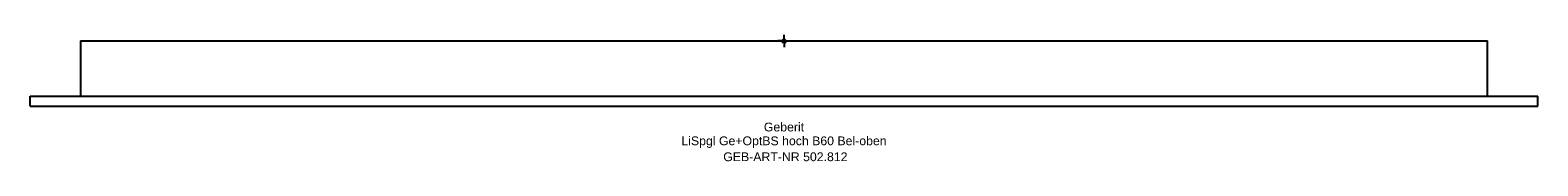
# Model space of a CAD drawing. Header units: millimetres. Extents: x -300 to 300, y -48 to 2.
import ezdxf
from ezdxf.enums import TextEntityAlignment as Align

# ---------------------------------------------------------------- set-up
doc = ezdxf.new("R2010")
doc.units = ezdxf.units.MM
doc.layers.get('0').update_dxf_attribs({"linetype": 'CONTINUOUS'})
for name, color, linetype, lineweight in [('Arbeitspunkt(DIN)', 7, 'CONTINUOUS', 25), ('GEB-ART-NR', 1, 'CONTINUOUS', 18), ('GEB-BEZUG', 2, 'CONTINUOUS', 25), ('GEB-TEXT', 5, 'CONTINUOUS', 18)]:
    doc.layers.add(name, color=color, linetype=linetype, lineweight=lineweight)
doc.layers.add('GEB-KONTUR-A', color=5, linetype='CONTINUOUS')
doc.styles.get("Standard").update_dxf_attribs({"font": 'arial.ttf'})

# ---------------------------------------------------------------- blocks, each defined once
blk = doc.blocks.new('Einfügepunkt')
at = {"layer": 'GEB-BEZUG'}
for p, q in [((-0.71, -0.71), (0.71, 0.71)), ((-0.71, 0.71), (0.71, -0.71))]:
    blk.add_line(p, q, dxfattribs=at)

msp = doc.modelspace()

# ---------------------------------------------------------------- linework, layer by layer
at = {"layer": 'Arbeitspunkt(DIN)', "ltscale": 5}
for q in [(-2.5, 0), (0, 2.5), (0, -2.5), (2.5, 0)]:
    msp.add_line((0, 0), q, dxfattribs=at)
at = {"layer": 'GEB-KONTUR-A', "ltscale": 5}
for p, q in [((-280, 0), (-280, -22)), ((-280, 0), (-277, 0)), ((-277, 0), (277, 0)), ((277, 0), (280, 0)), ((280, -22), (280, 0)), ((-300, -22), (300, -22)), ((-300, -26), (-300, -22)), ((300, -26), (300, -22)), ((-300, -26), (300, -26))]:
    msp.add_line(p, q, dxfattribs=at)

# ---------------------------------------------------------------- block references
at = {"ltscale": 5}
msp.add_blockref('Einfügepunkt', (0, 0), dxfattribs=at)

# ---------------------------------------------------------------- texts
at = {"layer": 'GEB-ART-NR'}
msp.add_text('GEB-ART-NR 502.812', height=3.5, dxfattribs=at).set_placement((0.55, -47.84), align=Align.CENTER)
at = {"layer": 'GEB-TEXT'}
for s, p in [('Geberit', (0, -36)), ('LiSpgl Ge+OptBS hoch B60 Bel-oben', (0, -41.5))]:
    msp.add_text(s, height=3.5, dxfattribs=at).set_placement(p, align=Align.CENTER)

doc.saveas('drawing.dxf')
